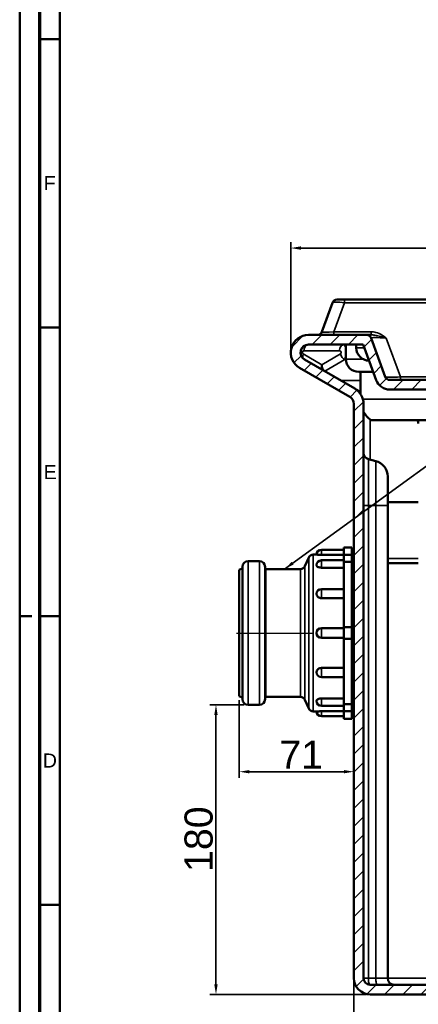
# Model space of a CAD drawing. Header units: millimetres. Extents: x 0 to 2103, y 0 to 1485.
# Tile 2 of 65: x 0 to 248, y 501 to 1113. Entities that reach past the tile are written whole.
import ezdxf

# ---------------------------------------------------------------- set-up
doc = ezdxf.new("R2010")
doc.units = ezdxf.units.MM
doc.header["$LTSCALE"] = 2.5
doc.layers.get('0').update_dxf_attribs({"lineweight": 25})
for name, color, linetype, lineweight in [('AM_0', 7, 'Continuous', 50), ('AM_1', 7, 'Continuous', 50), ('AM_4', 7, 'Continuous', 35), ('AM_5', 7, 'Continuous', 35), ('AM_6', 7, 'Continuous', 35), ('AM_7', 7, 'Continuous', 25), ('AM_8', 7, 'Continuous', 25)]:
    doc.layers.add(name, color=color, linetype=linetype, lineweight=lineweight)
doc.styles.add('3_5 mm', font='arial.ttf')
doc.styles.add('7 mm', font='arial.ttf')
doc.dimstyles.new('Firmenstandard$7', dxfattribs={"dimscale": 2.5, "dimtxt": 3.5, "dimasz": 2.5, "dimexe": 2, "dimexo": 0, "dimgap": 0.8, "dimtad": 1, "dimrnd": 1e-08, "dimtxsty": '3_5 mm', "dimcen": 0.09, "dimdle": 10, "dimclrd": 256, "dimclre": 7, "dimclrt": 7, "dimadec": 0, "dimazin": 2, "dimtfac": 0.714286, "dimtdec": 3, "dimtmove": 0, "dimatfit": 3, "dimfxl": 1, "dimtolj": 1, "dimlwd": -1, "dimlwe": 25, "dimarcsym": 0})
doc.dimstyles.new('Schriftgröße 7', dxfattribs={"dimscale": 2.5, "dimtxt": 7, "dimasz": 2.5, "dimexe": 1.5, "dimexo": 1, "dimgap": 0.7, "dimtad": 1, "dimrnd": 1e-08, "dimtxsty": '7 mm', "dimcen": 0.09, "dimdle": 10, "dimclrd": 256, "dimclre": 256, "dimclrt": 7, "dimadec": 1, "dimazin": 2, "dimtfac": 0.357143, "dimtdec": 3, "dimtmove": 0, "dimatfit": 3, "dimfxl": 1, "dimtolj": 1, "dimtzin": 0, "dimlwd": -1, "dimlwe": -1, "dimarcsym": 0})

# ---------------------------------------------------------------- blocks, each defined once
blk = doc.blocks.new('Ränder DIN A1 (quer)')
at = {"layer": 'AM_1'}
for p, q in [((0, 0), (0, 594)), ((10, 10), (10, 584)), ((10, 440.5), (5, 440.5)), ((10, 368.75), (5, 368.75)), ((0, 297), (3, 297)), ((10, 297), (5, 297)), ((10, 225.25), (5, 225.25))]:
    blk.add_line(p, q, dxfattribs=at)
at = {"layer": 'AM_1', "linetype": 'Continuous', "lineweight": 70}
blk.add_line((5, 5), (5, 589), dxfattribs=at)
at = {"layer": 'AM_6', "color": 7, "char_height": 3.5, "attachment_point": 5, "style": '3_5 mm'}
for s, insert, width in [('F', (7.44, 404.71), 5.2704), ('E', (7.57, 332.83), 5.1763), ('D', (7.49, 261.1), 5.2704)]:
    blk.add_mtext(s, dxfattribs=dict(at, insert=insert, width=width))
blk = doc.blocks.new('*D59')
at = {"layer": 'AM_5', "transparency": 16777216}
for p, q in [((139.44, 687.36), (118.19, 687.36)), ((121.94, 681.11), (121.94, 513.62)), ((215.14, 507.37), (118.19, 507.37))]:
    blk.add_line(p, q, dxfattribs=at)
for points in [[(120.89, 681.11), (122.98, 681.11), (121.94, 687.36)], [(120.89, 513.62), (122.98, 513.62), (121.94, 507.37)]]:
    blk.add_solid(points, dxfattribs=at)
at = {"layer": 'Defpoints', "color": 0, "transparency": 16777216}
for p in [(141.94, 687.36), (121.94, 507.37), (217.64, 507.37)]:
    blk.add_point(p, dxfattribs=at)
at = {"layer": 'AM_5', "color": 7, "transparency": 16777216, "insert": (111.25, 583.46), "char_height": 17.5, "attachment_point": 4, "rotation": 90, "style": '7 mm'}
blk.add_mtext('\\A1;180', dxfattribs=at)
blk = doc.blocks.new('*D60')
at = {"layer": 'AM_5', "transparency": 16777216}
for p, q in [((207.64, 514.87), (207.64, 448.62)), ((477.64, 514.87), (477.64, 448.62)), ((213.89, 452.37), (471.39, 452.37))]:
    blk.add_line(p, q, dxfattribs=at)
for points in [[(213.89, 453.41), (213.89, 451.32), (207.64, 452.37)], [(471.39, 453.41), (471.39, 451.32), (477.64, 452.37)]]:
    blk.add_solid(points, dxfattribs=at)
at = {"layer": 'Defpoints', "color": 0, "transparency": 16777216}
for p in [(207.64, 517.37), (477.64, 517.37), (477.64, 452.37)]:
    blk.add_point(p, dxfattribs=at)
at = {"layer": 'AM_5', "color": 7, "transparency": 16777216, "insert": (323.18, 463.05), "char_height": 17.5, "attachment_point": 4, "style": '7 mm'}
blk.add_mtext('\\A1;270', dxfattribs=at)
blk = doc.blocks.new('*D62')
at = {"layer": 'AM_5', "transparency": 16777216}
for p, q in [((136.44, 690.2), (136.44, 642.05)), ((201.39, 645.8), (142.69, 645.8))]:
    blk.add_line(p, q, dxfattribs=at)
for points in [[(142.69, 646.84), (142.69, 644.76), (136.44, 645.8)], [(201.39, 646.84), (201.39, 644.76), (207.64, 645.8)]]:
    blk.add_solid(points, dxfattribs=at)
at = {"layer": 'Defpoints', "color": 0, "transparency": 16777216}
for p in [(136.44, 692.7), (207.64, 656.58), (136.44, 645.8)]:
    blk.add_point(p, dxfattribs=at)
at = {"layer": 'AM_5', "color": 7, "transparency": 16777216, "insert": (161.26, 656.34), "char_height": 17.5, "attachment_point": 4, "style": '7 mm'}
blk.add_mtext('\\A1;71', dxfattribs=at)
blk = doc.blocks.new('*D63')
at = {"layer": 'AM_5', "transparency": 16777216}
for p, q in [((168.41, 908.87), (168.41, 975.12)), ((516.86, 908.87), (516.86, 975.12)), ((174.66, 971.37), (510.61, 971.37))]:
    blk.add_line(p, q, dxfattribs=at)
for points in [[(174.66, 972.41), (174.66, 970.32), (168.41, 971.37)], [(510.61, 972.41), (510.61, 970.32), (516.86, 971.37)]]:
    blk.add_solid(points, dxfattribs=at)
at = {"layer": 'Defpoints', "color": 0, "transparency": 16777216}
for p in [(516.86, 971.37), (168.41, 906.37), (516.86, 906.37)]:
    blk.add_point(p, dxfattribs=at)
at = {"layer": 'AM_5', "color": 7, "transparency": 16777216, "insert": (323.34, 982.06), "char_height": 17.5, "attachment_point": 4, "style": '7 mm'}
blk.add_mtext('\\A1;350', dxfattribs=at)

msp = doc.modelspace()

# ---------------------------------------------------------------- hatches: boundary and pattern name
at = {"layer": 'AM_8'}
h = msp.add_hatch(dxfattribs=at)
h.set_pattern_fill('ANSI31', color=256, scale=63.5, style=0)
h.set_pattern_definition([(45, (0, 0), (-5.61266, 5.61266), [])])
edge = h.paths.add_edge_path()
edge.add_ellipse((455.3435, 892.3655), major_axis=(0, -3), ratio=1, start_angle=0, end_angle=70)
edge.add_line((458.1626, 891.3394), (466.9168, 915.3915))
edge.add_ellipse((469.7359, 914.3655), major_axis=(-2.8191, 1.0261), ratio=1, start_angle=290, end_angle=360, ccw=False)
edge.add_line((469.7359, 917.3655), (505.8647, 917.3655))
edge.add_ellipse((505.8647, 906.3655), major_axis=(0, 11), ratio=1, start_angle=210, end_angle=360, ccw=False)
edge.add_line((511.3647, 896.8392), (480.1353, 878.8089))
edge.add_ellipse((482.6353, 874.4787), major_axis=(-2.5, 4.3301), ratio=1, start_angle=0, end_angle=60)
edge.add_line((477.6353, 874.4787), (477.6353, 517.3655))
edge.add_ellipse((467.6353, 517.3655), major_axis=(10, 0), ratio=1, start_angle=270, end_angle=360, ccw=False)
edge.add_line((467.6353, 507.3655), (217.6353, 507.3655))
edge.add_ellipse((217.6353, 517.3655), major_axis=(0, -10), ratio=1, start_angle=270, end_angle=360, ccw=False)
edge.add_line((207.6353, 517.3655), (207.6353, 874.4787))
edge.add_ellipse((202.6353, 874.4787), major_axis=(5, 0), ratio=1, start_angle=0, end_angle=60)
edge.add_line((205.1353, 878.8089), (173.9058, 896.8392))
edge.add_ellipse((179.4058, 906.3655), major_axis=(-5.5, -9.5263), ratio=1, start_angle=210, end_angle=360, ccw=False)
edge.add_line((179.4058, 917.3655), (215.5346, 917.3655))
edge.add_ellipse((215.5346, 914.3655), major_axis=(0, 3), ratio=1, start_angle=290, end_angle=360, ccw=False)
edge.add_line((218.3537, 915.3915), (227.108, 891.3394))
edge.add_ellipse((229.9271, 892.3655), major_axis=(-2.8191, -1.0261), ratio=1, start_angle=0, end_angle=70)
edge.add_line((229.9271, 889.3655), (455.3435, 889.3655))
edge = h.paths.add_edge_path(flags=0)
edge.add_line((477.1353, 884.005), (508.3647, 902.0354))
edge.add_ellipse((505.8647, 906.3655), major_axis=(2.5, -4.3301), ratio=1, start_angle=0, end_angle=150)
edge.add_line((505.8647, 911.3655), (471.8365, 911.3655))
edge.add_line((471.8365, 911.3655), (463.8007, 889.2873))
edge.add_ellipse((455.3435, 892.3655), major_axis=(8.4572, -3.0782), ratio=1, start_angle=290, end_angle=360, ccw=False)
edge.add_line((455.3435, 883.3655), (229.9271, 883.3655))
edge.add_ellipse((229.9271, 892.3655), major_axis=(0, -9), ratio=1, start_angle=290, end_angle=360, ccw=False)
edge.add_line((221.4698, 889.2873), (213.434, 911.3655))
edge.add_line((213.434, 911.3655), (179.4058, 911.3655))
edge.add_ellipse((179.4058, 906.3655), major_axis=(0, 5), ratio=1, start_angle=0, end_angle=150)
edge.add_line((176.9058, 902.0354), (208.1353, 884.005))
edge.add_ellipse((202.6353, 874.4787), major_axis=(5.5, 9.5263), ratio=1, start_angle=300, end_angle=360, ccw=False)
edge.add_line((213.6353, 874.4787), (213.6353, 517.3655))
edge.add_ellipse((217.6353, 517.3655), major_axis=(-4, 0), ratio=1, start_angle=0, end_angle=90)
edge.add_line((217.6353, 513.3655), (467.6353, 513.3655))
edge.add_ellipse((467.6353, 517.3655), major_axis=(0, -4), ratio=1, start_angle=0, end_angle=90)
edge.add_line((471.6353, 517.3655), (471.6353, 874.4787))
edge.add_ellipse((482.6353, 874.4787), major_axis=(-11, 0), ratio=1, start_angle=300, end_angle=360, ccw=False)

# ---------------------------------------------------------------- linework, layer by layer
at = {"layer": 'AM_0'}
for p, q in [((194.3162, 937.3915), (187.7458, 919.3394)), ((197.1353, 939.3655), (201.8337, 939.3655)), ((483.4368, 939.3655), (201.8337, 939.3655)), ((179.4058, 917.3655), (215.5346, 917.3655)), ((218.3809, 917.3655), (215.5346, 917.3655)), ((218.3537, 915.3915), (227.108, 891.3394)), ((213.434, 911.3655), (179.4058, 911.3655)), ((202.6353, 911.3655), (202.6353, 902.3655)), ((209.1353, 909.3655), (209.1353, 911.3655)), ((221.4698, 889.2873), (213.434, 911.3655)), ((176.9058, 902.0354), (208.1353, 884.005)), ((205.1353, 878.8089), (173.9058, 896.8392)), ((210.6353, 894.3655), (219.6215, 894.3655)), ((211.6353, 894.3655), (211.6353, 880.8033)), ((229.9271, 889.3655), (455.3435, 889.3655)), ((208.1353, 884.005), (208.6784, 883.6914)), ((208.6784, 883.6914), (211.6353, 881.9843)), ((455.3435, 883.3655), (229.9271, 883.3655)), ((207.6353, 517.3655), (207.6353, 874.4787)), ((213.6353, 874.4787), (213.6353, 517.3655)), ((466.9627, 864.3655), (218.3079, 864.3655)), ((221.2235, 838.9362), (216.6, 840.1751)), ((228.6353, 811.3655), (228.6353, 829.2769)), ((247.6353, 813.3655), (228.6353, 813.3655)), ((228.6353, 811.3655), (228.6353, 517.3655)), ((201.4353, 783.7655), (187.4353, 783.7655)), ((201.4353, 780.5725), (201.4353, 785.2655)), ((201.4353, 785.2655), (206.4353, 785.2655)), ((206.4353, 780.5725), (206.4353, 785.2655)), ((177.2271, 773.5471), (179.6435, 778.9839)), ((182.3849, 780.7655), (184.4353, 780.7655)), ((201.4353, 780.6732), (187.4353, 780.6732)), ((201.4353, 776.208), (201.4353, 780.5725)), ((206.4353, 780.5725), (201.4353, 780.5725)), ((207.6353, 783.4655), (206.4353, 783.4655)), ((206.4353, 776.208), (206.4353, 780.5725)), ((136.4353, 771.3281), (138.1876, 772.1452)), ((138.4353, 773.1698), (138.4353, 690.8612)), ((141.9353, 776.6698), (148.9353, 776.6698)), ((152.4353, 690.8612), (152.4353, 773.1698)), ((152.9353, 771.7655), (174.4857, 771.7655)), ((201.4353, 777.2342), (187.4353, 777.2342)), ((201.4353, 772.655), (187.4353, 772.655)), ((206.4353, 776.208), (201.4353, 776.208)), ((201.4353, 735.6474), (201.4353, 776.208)), ((206.4353, 735.6474), (206.4353, 776.208)), ((247.6353, 775.3655), (228.6353, 775.3655)), ((136.4353, 692.7029), (136.4353, 771.3281)), ((201.4353, 759.3905), (187.4353, 759.3905)), ((201.4353, 753.7475), (187.4353, 753.7475)), ((201.4353, 735.0155), (187.4353, 735.0155)), ((201.4353, 735.6474), (206.4353, 735.6474)), ((201.4353, 728.3835), (201.4353, 735.6474)), ((206.4353, 728.3835), (206.4353, 735.6474)), ((201.4353, 729.0155), (187.4353, 729.0155)), ((206.4353, 728.3835), (201.4353, 728.3835)), ((201.4353, 687.823), (201.4353, 728.3835)), ((206.4353, 687.823), (206.4353, 728.3835)), ((187.4353, 710.2835), (201.4353, 710.2835)), ((201.4353, 704.6405), (187.4353, 704.6405)), ((136.4353, 692.7029), (138.1876, 691.8857)), ((152.9353, 692.2655), (174.4857, 692.2655)), ((141.9353, 687.3612), (148.9353, 687.3612)), ((177.2271, 690.4839), (179.6435, 685.0471)), ((187.4353, 691.376), (201.4353, 691.376)), ((201.4353, 686.7967), (187.4353, 686.7967)), ((201.4353, 687.823), (206.4353, 687.823)), ((201.4353, 683.4585), (201.4353, 687.823)), ((206.4353, 683.4585), (206.4353, 687.823)), ((182.3849, 683.2655), (184.4353, 683.2655)), ((187.4353, 683.3578), (201.4353, 683.3578)), ((201.4353, 680.2655), (187.4353, 680.2655)), ((206.4353, 683.4585), (201.4353, 683.4585)), ((201.4353, 678.7655), (201.4353, 683.4585)), ((206.4353, 678.7655), (206.4353, 683.4585)), ((207.6353, 680.5655), (206.4353, 680.5655)), ((201.4353, 678.7655), (206.4353, 678.7655)), ((217.6353, 513.3655), (467.6353, 513.3655)), ((467.6353, 507.3655), (217.6353, 507.3655))]:
    msp.add_line(p, q, dxfattribs=at)
for centre, radius, start, end in [((197.1353, 936.3655), 3, 90, 160), ((184.9267, 920.3655), 3, 270, 340), ((179.4058, 906.3655), 11, 90, 240), ((215.5346, 914.3655), 3, 20, 90), ((179.4058, 906.3655), 5, 90, 240), ((217.1353, 909.3655), 8, 180, 269.5586084), ((210.6353, 902.3655), 8, 180, 270), ((229.9271, 892.3655), 9, 200, 270), ((229.9271, 892.3655), 3, 200, 270), ((202.6353, 874.4787), 11, 0, 60), ((202.6353, 874.4787), 5, 0, 60), ((227.6353, 877.3655), 16, 208.9550244, 234.3409123), ((242.6353, 862.3655), 5, 0, 23.5781785), ((217.6353, 844.0388), 4, 180, 255), ((218.6353, 829.2769), 10, 0, 75), ((187.4353, 780.7655), 3, 90, 180), ((182.3849, 777.7655), 3, 90, 156.037511), ((137.9763, 772.5984), 0.5, 295, 336.6277039), ((141.9353, 773.1698), 3.5, 90, 180), ((148.9353, 773.1698), 3.5, 0, 90), ((152.9353, 772.2655), 0.5, 180, 270), ((174.4857, 774.7655), 3, 270, 336.037511), ((187.4353, 774.2342), 3, 90, 180), ((187.4353, 756.3905), 3, 90, 180), ((187.4353, 732.0155), 3, 90, 270), ((187.4353, 707.6405), 3, 180, 270), ((137.9763, 691.4326), 0.5, 23.3722961, 65), ((152.9353, 691.7655), 0.5, 90, 180), ((174.4857, 689.2655), 3, 23.962489, 90), ((141.9353, 690.8612), 3.5, 180, 270), ((148.9353, 690.8612), 3.5, 270, 0), ((187.4353, 689.7967), 3, 180, 270), ((182.3849, 686.2655), 3, 203.962489, 270), ((187.4353, 683.2655), 3, 180, 270), ((217.6353, 517.3655), 10, 180, 270), ((217.6353, 517.3655), 4, 180, 270), ((232.6353, 517.3655), 4, 180, 270)]:
    msp.add_arc(centre, radius, start, end, dxfattribs=at)
msp.add_ellipse((190.4769, 898.8189), major_axis=(0, -4.3205), ratio=0.65465367, start_param=4.71238898, end_param=5.92181818, dxfattribs=at)
msp.add_open_spline([(211.6353, 881.3233), (210.6693, 882.3609), (209.6563, 883.1268), (208.6784, 883.6914)], degree=3, dxfattribs=at)
for points, knots in [([(187.4353, 780.6732), (187.0899, 780.6732), (186.7196, 780.6772), (186.0297, 780.6922), (185.7101, 780.703), (185.222, 780.7229), (184.9899, 780.7343), (184.7132, 780.749), (184.607, 780.7552), (184.468, 780.7634), (184.4353, 780.7655), (184.4353, 780.7655)], [0, 0, 0, 0, 0.103620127, 0.103620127, 0.207240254, 0.207240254, 0.298869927, 0.298869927, 0.373251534, 0.373251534, 0.44763314, 0.44763314, 0.44763314, 0.44763314]), ([(187.4353, 772.655), (187.0899, 772.655), (186.7196, 772.6901), (186.0297, 772.8333), (185.7101, 772.9413), (185.222, 773.1735), (184.9899, 773.3251), (184.7132, 773.5774), (184.607, 773.7074), (184.468, 773.9739), (184.4353, 774.1103), (184.4353, 774.2342)], [0, 0, 0, 0, 0.103620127, 0.103620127, 0.207240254, 0.207240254, 0.298869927, 0.298869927, 0.373251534, 0.373251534, 0.44763314, 0.44763314, 0.44763314, 0.44763314]), ([(187.4353, 753.7475), (187.0899, 753.7475), (186.7196, 753.8043), (186.0297, 754.0373), (185.7101, 754.2135), (185.222, 754.5959), (184.9899, 754.847), (184.7132, 755.2692), (184.607, 755.4883), (184.468, 755.9416), (184.4353, 756.1758), (184.4353, 756.3905)], [0, 0, 0, 0, 0.103620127, 0.103620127, 0.207240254, 0.207240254, 0.298869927, 0.298869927, 0.373251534, 0.373251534, 0.44763314, 0.44763314, 0.44763314, 0.44763314]), ([(184.4353, 707.6405), (184.4353, 707.8552), (184.468, 708.0894), (184.607, 708.5426), (184.7132, 708.7617), (184.9899, 709.1839), (185.222, 709.4351), (185.7101, 709.8175), (186.0297, 709.9936), (186.7196, 710.2267), (187.0899, 710.2835), (187.4353, 710.2835)], [0.44763314, 0.44763314, 0.44763314, 0.44763314, 0.522014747, 0.522014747, 0.596396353, 0.596396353, 0.688026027, 0.688026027, 0.791646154, 0.791646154, 0.895266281, 0.895266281, 0.895266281, 0.895266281]), ([(184.4353, 689.7967), (184.4353, 689.9207), (184.468, 690.0571), (184.607, 690.3236), (184.7132, 690.4536), (184.9899, 690.7059), (185.222, 690.8575), (185.7101, 691.0897), (186.0297, 691.1976), (186.7196, 691.3408), (187.0899, 691.376), (187.4353, 691.376)], [0.44763314, 0.44763314, 0.44763314, 0.44763314, 0.522014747, 0.522014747, 0.596396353, 0.596396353, 0.688026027, 0.688026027, 0.791646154, 0.791646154, 0.895266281, 0.895266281, 0.895266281, 0.895266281]), ([(184.4353, 683.2655), (184.4353, 683.2655), (184.468, 683.2675), (184.607, 683.2758), (184.7132, 683.282), (184.9899, 683.2967), (185.222, 683.3081), (185.7101, 683.328), (186.0297, 683.3387), (186.7196, 683.3538), (187.0899, 683.3578), (187.4353, 683.3578)], [0.44763314, 0.44763314, 0.44763314, 0.44763314, 0.522014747, 0.522014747, 0.596396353, 0.596396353, 0.688026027, 0.688026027, 0.791646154, 0.791646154, 0.895266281, 0.895266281, 0.895266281, 0.895266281])]:
    msp.add_open_spline(points, degree=3, knots=knots, dxfattribs=at)
at = {"layer": 'AM_4'}
for p, q in [((195.2633, 919.3394), (201.8337, 937.3915)), ((201.8337, 937.3915), (201.8337, 939.3655)), ((201.8337, 937.3915), (483.4368, 937.3915)), ((218.3809, 919.3394), (195.2633, 919.3394)), ((195.2633, 919.3394), (195.2633, 917.3655)), ((218.3809, 919.3394), (218.3809, 917.3655)), ((236.5049, 891.3394), (227.7507, 915.3915)), ((198.7195, 907.3655), (176.5774, 907.3655)), ((214.162, 909.3655), (209.1353, 909.3655)), ((176.0774, 905.4995), (187.6484, 898.8189)), ((187.6484, 898.8189), (199.2195, 905.4995)), ((202.0479, 902.0354), (189.4769, 894.7774)), ((202.0479, 902.0354), (202.6421, 902.0354)), ((202.6353, 902.3655), (213.2623, 902.3655)), ((199.475, 889.005), (211.6353, 889.005)), ((236.5049, 889.3655), (236.5049, 891.3394)), ((236.5049, 891.3394), (448.7656, 891.3394)), ((213.2497, 877.3655), (472.0208, 877.3655)), ((217.6353, 864.8755), (217.6353, 839.8976)), ((216.6, 811.3655), (216.6, 840.1751)), ((221.2235, 838.9362), (221.2235, 811.3655)), ((216.6, 811.3655), (213.6353, 811.3655)), ((216.6, 811.3655), (216.6, 517.3655)), ((216.6, 811.3655), (221.2235, 811.3655)), ((228.6353, 811.3655), (221.2235, 811.3655)), ((221.2235, 517.3655), (221.2235, 811.3655)), ((187.4353, 783.7655), (187.4353, 780.6732)), ((179.6435, 685.0471), (179.6435, 778.9839)), ((182.3849, 683.2655), (182.3849, 780.7655)), ((247.6353, 778.3655), (228.6353, 778.3655)), ((138.1876, 691.8857), (138.1876, 772.1452)), ((141.9353, 687.3612), (141.9353, 776.6698)), ((148.9353, 687.3612), (148.9353, 776.6698)), ((152.9353, 692.2655), (152.9353, 771.7655)), ((174.4857, 692.2655), (174.4857, 771.7655)), ((177.2271, 690.4839), (177.2271, 773.5471)), ((187.4353, 777.2342), (187.4353, 772.655)), ((187.4353, 759.3905), (187.4353, 753.7475)), ((187.4353, 735.0155), (187.4353, 729.0155)), ((187.4353, 710.2835), (187.4353, 704.6405)), ((187.4353, 691.376), (187.4353, 686.7967)), ((187.4353, 683.3578), (187.4353, 680.2655)), ((213.6353, 517.3655), (216.6, 517.3655)), ((216.6, 517.3655), (221.2235, 517.3655)), ((228.6353, 517.3655), (221.2235, 517.3655)), ((228.6353, 517.3655), (274.975, 517.3655))]:
    msp.add_line(p, q, dxfattribs=at)
for centre, start, end in [((176.5774, 906.3655), 90, 240), ((198.7195, 906.3655), 300, 90)]:
    msp.add_arc(centre, 1, start, end, dxfattribs=at)
for centre, major_axis, ratio, start_param, end_param in [((202.4562, 936.3655), (8.1459, -1.0014), 0.11530442, 1.66144697, 3.11499708), ((196.6326, 920.3655), (-8.8925, -1.0695), 0.09681846, 6.23419479, 7.6877449), ((229.369, 914.3655), (11.0199, -1.0598), 0.07921292, 1.72579556, 3.17934567), ((179.4058, 907.3655), (0, 4), 0.70710678, 0, 1.57079633), ((201.5479, 907.3655), (0, 4), 0.70710678, 0, 1.57079633), ((201.5479, 906.3655), (0, -5), 0.2, 0.52359878, 3.14159265), ((178.9058, 905.4995), (-2, -3.4641), 0.65465367, 5.0737561, 6.28318531), ((202.0479, 905.4995), (2, -3.4641), 0.65465367, 4.35102186, 5.56045106), ((237.3763, 892.3655), (-10.2733, -1.0044), 0.09111724, 0.02341769, 1.4769678), ((217.6353, 517.3655), (0, -4), 0.25881905, 4.71238898, 6.28318531), ((222.2587, 517.3655), (0, -4), 0.25881905, 4.71238898, 6.28318531)]:
    msp.add_ellipse(centre, major_axis=major_axis, ratio=ratio, start_param=start_param, end_param=end_param, dxfattribs=at)
for points, knots in [([(227.7507, 915.3915), (226.9198, 916.0467), (226.0506, 916.6816), (223.9279, 917.9777), (222.6428, 918.5808), (220.3252, 919.2005), (219.3488, 919.3394), (218.3809, 919.3394)], [-1.04367396, -1.04367396, -1.04367396, -1.04367396, -0.71830462, -0.71830462, -0.29035347, -0.29035347, 0, 0, 0, 0]), ([(218.3809, 917.3655), (219.0669, 917.3655), (219.8052, 917.296), (221.7522, 916.9862), (223.0205, 916.6846), (225.4907, 916.0366), (226.6273, 915.7191), (227.7507, 915.3915)], [0, 0, 0, 0, 0.29035347, 0.29035347, 0.71830462, 0.71830462, 1.04367396, 1.04367396, 1.04367396, 1.04367396])]:
    msp.add_open_spline(points, degree=3, knots=knots, dxfattribs=at)
at = {"layer": 'AM_7', "linetype": 'Continuous'}
msp.add_line((134.7712, 732.0155), (182.5945, 732.0155), dxfattribs=at)

# ---------------------------------------------------------------- block references
at = {"xscale": 2.5, "yscale": 2.5, "zscale": 2.5}
msp.add_blockref('Ränder DIN A1 (quer)', (0, 0), dxfattribs=at)

# ---------------------------------------------------------------- dimensions: what is measured, and where the dimension line sits
at = {"layer": 'AM_5'}
for base, p1, p2, angle, override, picture, middle in [((516.8647, 971.3655), (168.4058, 906.3655), (516.8647, 906.3655), 180, {"dimgap": 0.7, "dimdec": 2, "dimlfac": 1.004422, "dimtol": 0, "dimlim": 0, "dimtp": 0, "dimtm": 0, "dimtdec": 3, "dimtofl": 0, "dimatfit": 1}, '*D63', (342.6353, 971.3655)), ((121.9353, 507.3655), (141.9353, 687.3612), (217.6353, 507.3655), 90, {"dimgap": 0.7, "dimdec": 2, "dimtol": 0, "dimlim": 0, "dimtp": 0, "dimtm": 0, "dimtdec": 3, "dimtofl": 0, "dimatfit": 1}, '*D59', (121.9353, 601.9383))]:
    dim = msp.add_linear_dim(base=base, p1=p1, p2=p2, angle=angle, dimstyle='Schriftgröße 7', override=override, dxfattribs=at)
    dim.commit()
    dim.dimension.update_dxf_attribs({"geometry": picture, "text_midpoint": middle, "dimtype": 160})
for base, p1, p2, override, picture, middle in [((136.4353, 645.7995), (207.6353, 656.5841), (136.4353, 692.7029), {"dimgap": 0.7, "dimdec": 0, "dimse1": 1, "dimtol": 0, "dimlim": 0, "dimtp": 0, "dimtm": 0, "dimtdec": 3, "dimtofl": 0, "dimatfit": 1}, '*D62', (172.0353, 645.7995)), ((477.6353, 452.3655), (207.6353, 517.3655), (477.6353, 517.3655), {"dimgap": 0.7, "dimdec": 2, "dimtol": 0, "dimlim": 0, "dimtp": 0, "dimtm": 0, "dimtdec": 3, "dimtofl": 0, "dimatfit": 1}, '*D60', (342.6353, 452.3655))]:
    dim = msp.add_linear_dim(base=base, p1=p1, p2=p2, dimstyle='Schriftgröße 7', override=override, dxfattribs=at)
    dim.commit()
    dim.dimension.update_dxf_attribs({"geometry": picture, "text_midpoint": middle, "dimtype": 160})

# ---------------------------------------------------------------- leaders
msp.add_leader([(164.593, 771.7655), (547.5221, 1050.6488)], dimstyle='Firmenstandard$7', override={"dimtad": 0}, dxfattribs=at)

doc.saveas('drawing.dxf')
